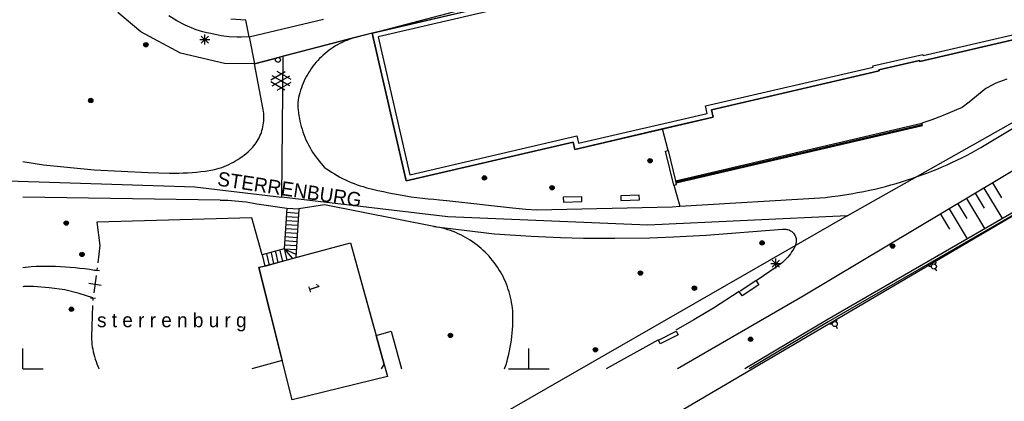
# Model space of a CAD drawing. Header units: millimetres. Extents: x 135944 to 142000, y 454200 to 456692.
# Tile 5 of 185: x 136800 to 136897, y 454797 to 454835. Entities that reach past the tile are written whole.
import ezdxf
from ezdxf.enums import TextEntityAlignment as Align

# ---------------------------------------------------------------- set-up
doc = ezdxf.new("R2010")
doc.units = ezdxf.units.MM
doc.layers.get('0').update_dxf_attribs({"color": 251})
doc.layers.add('TotaalGBKN2013X$0$Contouren', color=251, linetype='Continuous')
doc.layers.add('TotaalGBKN2013X$0$PSVPORTS', color=251, linetype='Continuous', plot=False)
doc.styles.add('TotaalGBKN2013X$0$GBKN binnenstad 2009$0$Standard', font='txt')

msp = doc.modelspace()

# ---------------------------------------------------------------- linework, layer by layer
for p, q in [((136834.503, 454833.221), (136850.165, 454836.873)), ((136815.207, 454834.416), (136814.42, 454834.91)), ((136816.029, 454833.984), (136815.207, 454834.416)), ((136822.041, 454834.501), (136820.551, 454834.595)), ((136822.355, 454832.848), (136822.041, 454834.501)), ((136822.355, 454832.848), (136829.706, 454834.585)), ((136817.138, 454833.543), (136816.029, 454833.984)), ((136817.771, 454833.332), (136817.138, 454833.543)), ((136818.167, 454833.233), (136817.771, 454833.332)), ((136818.569, 454833.165), (136818.167, 454833.233)), ((136819.598, 454832.95), (136818.569, 454833.165)), ((136834.503, 454833.221), (136832.808, 454832.768)), ((136837.878, 454818.604), (136834.503, 454833.221)), ((136817.49, 454832.573), (136818.49, 454832.573)), ((136817.636, 454832.219), (136818.344, 454832.927)), ((136818.344, 454832.219), (136817.636, 454832.927)), ((136817.99, 454832.073), (136817.99, 454833.073)), ((136820.388, 454832.852), (136819.598, 454832.95)), ((136821.182, 454832.802), (136820.388, 454832.852)), ((136821.589, 454832.805), (136821.182, 454832.802)), ((136822.355, 454832.848), (136821.589, 454832.805)), ((136822.355, 454832.848), (136822.877, 454830.173)), ((136832.808, 454832.768), (136825.364, 454830.825)), ((136831.328, 454832.183), (136831.107, 454832.065)), ((136831.553, 454832.295), (136831.328, 454832.183)), ((136831.781, 454832.4), (136831.553, 454832.295)), ((136832.012, 454832.497), (136831.781, 454832.4)), ((136832.246, 454832.587), (136832.012, 454832.497)), ((136832.483, 454832.669), (136832.246, 454832.587)), ((136832.808, 454832.768), (136832.483, 454832.669)), ((136899.1, 454832.848), (136888.622, 454830.408)), ((136829.871, 454831.21), (136829.682, 454831.045)), ((136830.065, 454831.368), (136829.871, 454831.21)), ((136830.264, 454831.521), (136830.065, 454831.368)), ((136830.468, 454831.667), (136830.264, 454831.521)), ((136830.677, 454831.806), (136830.468, 454831.667)), ((136830.89, 454831.939), (136830.677, 454831.806)), ((136831.107, 454832.065), (136830.89, 454831.939)), ((136822.877, 454830.173), (136824.948, 454830.716)), ((136828.98, 454830.328), (136828.82, 454830.135)), ((136829.147, 454830.516), (136828.98, 454830.328)), ((136829.32, 454830.698), (136829.147, 454830.516)), ((136829.498, 454830.874), (136829.32, 454830.698)), ((136829.682, 454831.045), (136829.498, 454830.874)), ((136888.589, 454830.519), (136884.597, 454829.59)), ((136888.622, 454830.408), (136888.589, 454830.519)), ((136823.757, 454825.65), (136822.877, 454830.173)), ((136824.504, 454828.598), (136825.906, 454829.407)), ((136826.504, 454828.615), (136825.118, 454829.416)), ((136828.281, 454829.38), (136828.151, 454829.165)), ((136828.376, 454829.528), (136828.281, 454829.38)), ((136828.517, 454829.735), (136828.376, 454829.528)), ((136828.665, 454829.938), (136828.517, 454829.735)), ((136828.82, 454830.135), (136828.665, 454829.938)), ((136884.622, 454829.483), (136875.996, 454827.476)), ((136884.597, 454829.59), (136884.622, 454829.483)), ((136825.905, 454827.575), (136824.504, 454828.384)), ((136824.641, 454827.985), (136826.374, 454828.984)), ((136826.374, 454827.996), (136824.642, 454828.998)), ((136825.118, 454827.566), (136826.504, 454828.366)), ((136827.701, 454828.268), (136827.606, 454828.035)), ((136827.803, 454828.497), (136827.701, 454828.268)), ((136827.912, 454828.724), (136827.803, 454828.497)), ((136828.028, 454828.946), (136827.912, 454828.724)), ((136828.151, 454829.165), (136828.028, 454828.946)), ((136896.141, 454828.249), (136895.279, 454827.808)), ((136897.225, 454828.666), (136896.141, 454828.249)), ((136827.368, 454827.32), (136827.304, 454827.077)), ((136827.44, 454827.561), (136827.368, 454827.32)), ((136827.519, 454827.799), (136827.44, 454827.561)), ((136827.606, 454828.035), (136827.519, 454827.799)), ((136875.996, 454827.476), (136868.056, 454825.629)), ((136895.162, 454827.728), (136893.516, 454826.373)), ((136895.279, 454827.808), (136895.162, 454827.728)), ((136827.2, 454826.586), (136827.159, 454826.338)), ((136827.159, 454826.338), (136827.165, 454826.146)), ((136827.248, 454826.832), (136827.2, 454826.586)), ((136827.304, 454827.077), (136827.248, 454826.832)), ((136909.878, 454826.823), (136877.108, 454807.184)), ((136893.516, 454826.373), (136892.809, 454825.868)), ((136823.785, 454825.461), (136823.757, 454825.65)), ((136823.805, 454825.272), (136823.785, 454825.461)), ((136827.165, 454826.146), (136827.181, 454825.87)), ((136827.181, 454825.87), (136827.204, 454825.594)), ((136827.204, 454825.594), (136827.236, 454825.319)), ((136868.056, 454825.629), (136868.226, 454824.896)), ((136892.252, 454825.609), (136891.399, 454825.269)), ((136892.809, 454825.868), (136892.252, 454825.609)), ((136823.787, 454824.321), (136823.806, 454824.51)), ((136823.818, 454825.082), (136823.805, 454825.272)), ((136823.806, 454824.51), (136823.818, 454824.701)), ((136823.822, 454824.891), (136823.818, 454825.082)), ((136823.818, 454824.701), (136823.822, 454824.891)), ((136827.236, 454825.319), (136827.275, 454825.045)), ((136827.275, 454825.045), (136827.323, 454824.772)), ((136827.323, 454824.772), (136827.378, 454824.501)), ((136827.378, 454824.501), (136827.441, 454824.231)), ((136868.226, 454824.896), (136863.208, 454823.728)), ((136889.817, 454824.622), (136888.83, 454824.299)), ((136890.767, 454824.984), (136889.817, 454824.622)), ((136891.399, 454825.269), (136890.767, 454824.984)), ((136823.504, 454823.216), (136823.57, 454823.394)), ((136823.57, 454823.394), (136823.629, 454823.576)), ((136823.629, 454823.576), (136823.68, 454823.759)), ((136823.68, 454823.759), (136823.724, 454823.945)), ((136823.724, 454823.945), (136823.759, 454824.132)), ((136823.759, 454824.132), (136823.787, 454824.321)), ((136827.441, 454824.231), (136827.512, 454823.964)), ((136827.512, 454823.964), (136827.59, 454823.698)), ((136827.59, 454823.698), (136827.677, 454823.435)), ((136827.677, 454823.435), (136827.77, 454823.175)), ((136863.208, 454823.728), (136854.533, 454821.71)), ((136863.755, 454821.584), (136863.208, 454823.728)), ((136864.486, 454818.61), (136888.83, 454824.299)), ((136864.513, 454818.498), (136888.857, 454824.187)), ((136864.544, 454818.387), (136888.883, 454824.075)), ((136888.883, 454824.075), (136888.83, 454824.299)), ((136894.822, 454821.982), (136897.957, 454823.892)), ((136823.064, 454822.373), (136823.166, 454822.533)), ((136823.166, 454822.533), (136823.261, 454822.699)), ((136823.261, 454822.699), (136823.349, 454822.867)), ((136823.349, 454822.867), (136823.43, 454823.04)), ((136823.43, 454823.04), (136823.504, 454823.216)), ((136827.77, 454823.175), (136827.872, 454822.917)), ((136827.872, 454822.917), (136827.98, 454822.663)), ((136827.98, 454822.663), (136828.096, 454822.411)), ((136828.096, 454822.411), (136828.219, 454822.163)), ((136854.363, 454822.44), (136837.878, 454818.604)), ((136854.533, 454821.71), (136854.363, 454822.44)), ((136822.065, 454821.305), (136822.258, 454821.469)), ((136822.258, 454821.469), (136822.446, 454821.64)), ((136822.446, 454821.64), (136822.628, 454821.816)), ((136822.628, 454821.816), (136822.718, 454821.917)), ((136822.718, 454821.917), (136822.84, 454822.064)), ((136822.84, 454822.064), (136822.955, 454822.216)), ((136822.955, 454822.216), (136823.064, 454822.373)), ((136828.219, 454822.163), (136828.35, 454821.919)), ((136828.35, 454821.919), (136828.487, 454821.679)), ((136828.487, 454821.679), (136828.631, 454821.443)), ((136828.631, 454821.443), (136828.782, 454821.211)), ((136863.512, 454821.524), (136863.755, 454821.584)), ((136864.34, 454818.169), (136863.512, 454821.524)), ((136863.755, 454821.584), (136864.486, 454818.61)), ((136893.728, 454821.369), (136894.2, 454821.627)), ((136894.2, 454821.627), (136894.667, 454821.892)), ((136894.667, 454821.892), (136894.822, 454821.982)), ((136800, 454820.505), (136802.058, 454820.175)), ((136820.807, 454820.452), (136821.028, 454820.578)), ((136821.028, 454820.578), (136821.244, 454820.71)), ((136821.244, 454820.71), (136821.456, 454820.849)), ((136821.456, 454820.849), (136821.664, 454820.994)), ((136821.664, 454820.994), (136821.867, 454821.146)), ((136821.867, 454821.146), (136822.065, 454821.305)), ((136828.782, 454821.211), (136828.939, 454820.983)), ((136828.939, 454820.983), (136829.104, 454820.76)), ((136829.104, 454820.76), (136829.274, 454820.542)), ((136829.274, 454820.542), (136829.805, 454819.935)), ((136891.806, 454820.407), (136892.292, 454820.637)), ((136892.292, 454820.637), (136892.775, 454820.873)), ((136892.775, 454820.873), (136893.253, 454821.117)), ((136893.253, 454821.117), (136893.728, 454821.369)), ((136802.058, 454820.175), (136807.064, 454819.677)), ((136807.064, 454819.677), (136812.389, 454819.432)), ((136817.151, 454819.47), (136817.584, 454819.517)), ((136817.584, 454819.517), (136818.016, 454819.572)), ((136818.016, 454819.572), (136818.761, 454819.672)), ((136818.761, 454819.672), (136818.924, 454819.712)), ((136818.924, 454819.712), (136819.169, 454819.778)), ((136819.169, 454819.778), (136819.412, 454819.852)), ((136819.412, 454819.852), (136819.652, 454819.933)), ((136819.652, 454819.933), (136819.889, 454820.023)), ((136819.889, 454820.023), (136820.124, 454820.119)), ((136820.124, 454820.119), (136820.355, 454820.223)), ((136820.355, 454820.223), (136820.583, 454820.334)), ((136820.583, 454820.334), (136820.807, 454820.452)), ((136829.805, 454819.935), (136830.002, 454819.79)), ((136830.002, 454819.79), (136830.257, 454819.613)), ((136830.257, 454819.613), (136830.516, 454819.442)), ((136905.41, 454819.863), (136879.463, 454804.838)), ((136905.523, 454819.669), (136879.578, 454804.646)), ((136889.329, 454819.368), (136889.831, 454819.561)), ((136889.831, 454819.561), (136890.329, 454819.762)), ((136890.329, 454819.762), (136890.825, 454819.969)), ((136890.825, 454819.969), (136891.317, 454820.184)), ((136891.317, 454820.184), (136891.806, 454820.407)), ((136812.389, 454819.432), (136814.481, 454819.356)), ((136814.481, 454819.356), (136814.976, 454819.354)), ((136814.976, 454819.354), (136815.411, 454819.362)), ((136815.411, 454819.362), (136815.847, 454819.377)), ((136815.847, 454819.377), (136816.282, 454819.4)), ((136816.282, 454819.4), (136816.717, 454819.431)), ((136816.717, 454819.431), (136817.151, 454819.47)), ((136830.516, 454819.442), (136830.78, 454819.277)), ((136830.78, 454819.277), (136831.048, 454819.12)), ((136831.048, 454819.12), (136831.319, 454818.969)), ((136831.319, 454818.969), (136831.595, 454818.826)), ((136831.595, 454818.826), (136831.874, 454818.689)), ((136831.874, 454818.689), (136832.156, 454818.56)), ((136832.156, 454818.56), (136832.442, 454818.438)), ((136864.486, 454818.61), (136864.544, 454818.387)), ((136886.805, 454818.496), (136887.32, 454818.661)), ((136887.32, 454818.661), (136887.833, 454818.834)), ((136887.833, 454818.834), (136888.825, 454819.183)), ((136888.825, 454819.183), (136889.329, 454819.368)), ((136832.442, 454818.438), (136832.731, 454818.324)), ((136832.731, 454818.324), (136833.022, 454818.217)), ((136833.022, 454818.217), (136833.316, 454818.118)), ((136833.316, 454818.118), (136833.613, 454818.026)), ((136833.613, 454818.026), (136834.003, 454817.921)), ((136834.003, 454817.921), (136834.545, 454817.783)), ((136834.545, 454817.783), (136835.088, 454817.652)), ((136835.088, 454817.652), (136835.633, 454817.529)), ((136864.34, 454818.169), (136864.583, 454818.229)), ((136864.34, 454818.169), (136864.932, 454816.084)), ((136864.583, 454818.229), (136864.544, 454818.387)), ((136882.458, 454817.432), (136883.084, 454817.55)), ((136883.084, 454817.55), (136883.668, 454817.667)), ((136883.668, 454817.667), (136884.196, 454817.786)), ((136884.196, 454817.786), (136884.722, 454817.912)), ((136884.722, 454817.912), (136885.246, 454818.047)), ((136885.246, 454818.047), (136885.768, 454818.189)), ((136885.768, 454818.189), (136886.288, 454818.339)), ((136886.288, 454818.339), (136886.805, 454818.496)), ((136894.959, 454817.883), (136896.732, 454814.926)), ((136895.817, 454818.397), (136896.703, 454816.918)), ((136819.487, 454816.678), (136800, 454816.99)), ((136819.487, 454816.678), (136819.904, 454816.68)), ((136819.904, 454816.68), (136820.266, 454816.673)), ((136820.266, 454816.673), (136820.628, 454816.658)), ((136820.628, 454816.658), (136820.989, 454816.635)), ((136820.989, 454816.635), (136821.349, 454816.604)), ((136821.349, 454816.604), (136821.709, 454816.566)), ((136821.709, 454816.566), (136822.068, 454816.519)), ((136835.633, 454817.529), (136836.181, 454817.414)), ((136836.181, 454817.414), (136836.729, 454817.307)), ((136836.729, 454817.307), (136837.279, 454817.207)), ((136837.279, 454817.207), (136837.831, 454817.116)), ((136837.831, 454817.116), (136838.383, 454817.032)), ((136838.383, 454817.032), (136838.937, 454816.956)), ((136838.937, 454816.956), (136839.492, 454816.889)), ((136839.492, 454816.889), (136840.048, 454816.829)), ((136840.048, 454816.829), (136840.605, 454816.777)), ((136840.605, 454816.777), (136841.162, 454816.733)), ((136841.162, 454816.733), (136841.904, 454816.645)), ((136841.904, 454816.645), (136848.389, 454815.916)), ((136864.932, 454816.084), (136879.309, 454816.962)), ((136879.309, 454816.962), (136879.941, 454817.04)), ((136879.941, 454817.04), (136880.572, 454817.126)), ((136880.572, 454817.126), (136881.202, 454817.22)), ((136881.202, 454817.22), (136881.831, 454817.322)), ((136881.831, 454817.322), (136882.458, 454817.432)), ((136893.244, 454816.854), (136895.017, 454813.897)), ((136894.102, 454817.369), (136894.988, 454815.89)), ((136822.068, 454816.519), (136822.426, 454816.464)), ((136822.426, 454816.464), (136822.782, 454816.401)), ((136822.782, 454816.401), (136823.137, 454816.331)), ((136823.137, 454816.331), (136826.076, 454815.888)), ((136826.076, 454815.888), (136825.829, 454811.88)), ((136826.076, 454815.888), (136827.26, 454815.815)), ((136827.26, 454815.815), (136826.963, 454811.001)), ((136829.805, 454816.223), (136827.26, 454815.815)), ((136840.603, 454814.093), (136829.805, 454816.223)), ((136848.389, 454815.916), (136849.715, 454815.783)), ((136849.715, 454815.783), (136850.793, 454815.747)), ((136850.793, 454815.747), (136864.172, 454816.038)), ((136864.172, 454816.038), (136864.932, 454816.084)), ((136891.529, 454815.826), (136893.301, 454812.869)), ((136892.386, 454816.34), (136893.273, 454814.862)), ((136822.634, 454814.931), (136807.322, 454814.507)), ((136823.645, 454811.29), (136822.634, 454814.931)), ((136826.002, 454814.686), (136827.186, 454814.613)), ((136826.027, 454815.087), (136827.211, 454815.014)), ((136826.052, 454815.488), (136827.236, 454815.415)), ((136890.671, 454815.312), (136891.557, 454813.834)), ((136807.322, 454814.507), (136807.612, 454812.191)), ((136825.953, 454813.884), (136827.137, 454813.811)), ((136825.978, 454814.285), (136827.162, 454814.212)), ((136840.685, 454814.08), (136840.603, 454814.093)), ((136840.603, 454814.093), (136846.606, 454813.347)), ((136840.953, 454814.032), (136840.685, 454814.08)), ((136841.219, 454813.976), (136840.953, 454814.032)), ((136841.483, 454813.913), (136841.219, 454813.976)), ((136841.746, 454813.842), (136841.483, 454813.913)), ((136842.006, 454813.763), (136841.746, 454813.842)), ((136842.264, 454813.676), (136842.006, 454813.763)), ((136842.519, 454813.582), (136842.264, 454813.676)), ((136867.535, 454813.24), (136875.061, 454813.802)), ((136875.061, 454813.802), (136875.114, 454813.81)), ((136875.114, 454813.81), (136875.21, 454813.819)), ((136875.21, 454813.819), (136875.306, 454813.819)), ((136875.306, 454813.819), (136875.402, 454813.812)), ((136875.402, 454813.812), (136875.497, 454813.796)), ((136875.497, 454813.796), (136875.59, 454813.773)), ((136875.59, 454813.773), (136875.681, 454813.742)), ((136875.681, 454813.742), (136875.769, 454813.703)), ((136875.769, 454813.703), (136875.854, 454813.658)), ((136875.854, 454813.658), (136875.935, 454813.605)), ((136825.879, 454812.682), (136827.063, 454812.609)), ((136825.904, 454813.083), (136827.088, 454813.01)), ((136825.928, 454813.484), (136827.112, 454813.411)), ((136842.771, 454813.48), (136842.519, 454813.582)), ((136843.021, 454813.371), (136842.771, 454813.48)), ((136843.267, 454813.255), (136843.021, 454813.371)), ((136843.509, 454813.132), (136843.267, 454813.255)), ((136843.748, 454813.001), (136843.509, 454813.132)), ((136843.982, 454812.864), (136843.748, 454813.001)), ((136844.213, 454812.719), (136843.982, 454812.864)), ((136844.439, 454812.568), (136844.213, 454812.719)), ((136846.606, 454813.347), (136850.239, 454813.112)), ((136850.239, 454813.112), (136853.115, 454812.995)), ((136853.115, 454812.995), (136855.396, 454812.939)), ((136855.396, 454812.939), (136858.511, 454812.923)), ((136858.511, 454812.923), (136861.951, 454812.959)), ((136861.951, 454812.959), (136864.283, 454813.051)), ((136864.283, 454813.051), (136867.535, 454813.24)), ((136875.935, 454813.605), (136876.011, 454813.546)), ((136876.011, 454813.546), (136876.082, 454813.481)), ((136876.082, 454813.481), (136876.147, 454813.41)), ((136876.147, 454813.41), (136876.206, 454813.334)), ((136876.206, 454813.334), (136876.258, 454813.254)), ((136876.258, 454813.254), (136876.304, 454813.169)), ((136876.304, 454813.169), (136876.343, 454813.081)), ((136876.343, 454813.081), (136876.374, 454812.99)), ((136876.374, 454812.99), (136876.397, 454812.897)), ((136876.397, 454812.897), (136876.413, 454812.802)), ((136876.413, 454812.802), (136876.42, 454812.706)), ((136876.42, 454812.706), (136876.42, 454812.609)), ((136807.612, 454812.191), (136807.421, 454810.479)), ((136825.829, 454811.88), (136823.645, 454811.29)), ((136825.829, 454811.88), (136827.013, 454811.807)), ((136825.829, 454811.88), (136826.96, 454811.333)), ((136825.829, 454811.88), (136826.605, 454810.937)), ((136825.848, 454811.789), (136826.081, 454810.762)), ((136825.854, 454812.281), (136827.038, 454812.208)), ((136826.963, 454811.001), (136832.366, 454812.467)), ((136832.366, 454812.467), (136834.532, 454804.696)), ((136844.661, 454812.411), (136844.439, 454812.568)), ((136844.878, 454812.247), (136844.661, 454812.411)), ((136845.09, 454812.076), (136844.878, 454812.247)), ((136845.297, 454811.9), (136845.09, 454812.076)), ((136845.498, 454811.717), (136845.297, 454811.9)), ((136845.694, 454811.529), (136845.498, 454811.717)), ((136876.072, 454811.736), (136875.96, 454811.561)), ((136876.178, 454811.916), (136876.072, 454811.736)), ((136876.3, 454812.147), (136876.178, 454811.916)), ((136876.339, 454812.235), (136876.3, 454812.147)), ((136876.371, 454812.326), (136876.339, 454812.235)), ((136876.395, 454812.419), (136876.371, 454812.326)), ((136876.411, 454812.514), (136876.395, 454812.419)), ((136876.42, 454812.609), (136876.411, 454812.514)), ((136823.645, 454811.29), (136823.899, 454810.169)), ((136823.899, 454810.169), (136826.963, 454811.001)), ((136824.085, 454811.389), (136824.339, 454810.268)), ((136824.526, 454811.489), (136824.771, 454810.406)), ((136824.966, 454811.589), (136825.207, 454810.524)), ((136825.407, 454811.689), (136825.644, 454810.643)), ((136845.885, 454811.335), (136845.694, 454811.529)), ((136846.07, 454811.135), (136845.885, 454811.335)), ((136846.249, 454810.93), (136846.07, 454811.135)), ((136846.421, 454810.72), (136846.249, 454810.93)), ((136874.042, 454810.057), (136874.75, 454810.765)), ((136874.75, 454810.057), (136874.042, 454810.765)), ((136874.396, 454809.911), (136874.396, 454810.911)), ((136875.386, 454810.842), (136875.226, 454810.685)), ((136875.447, 454810.906), (136875.386, 454810.842)), ((136875.585, 454811.062), (136875.447, 454810.906)), ((136875.716, 454811.224), (136875.585, 454811.062)), ((136875.841, 454811.39), (136875.716, 454811.224)), ((136875.96, 454811.561), (136875.841, 454811.39)), ((136800, 454810.035), (136800.825, 454810.129)), ((136800.825, 454810.129), (136801.307, 454810.15)), ((136801.307, 454810.15), (136801.79, 454810.162)), ((136801.79, 454810.162), (136802.272, 454810.167)), ((136802.272, 454810.167), (136802.755, 454810.164)), ((136802.755, 454810.164), (136803.237, 454810.153)), ((136803.237, 454810.153), (136803.719, 454810.133)), ((136803.719, 454810.133), (136804.201, 454810.106)), ((136804.201, 454810.106), (136804.683, 454810.071)), ((136804.683, 454810.071), (136805.163, 454810.028)), ((136805.163, 454810.028), (136805.643, 454809.976)), ((136805.643, 454809.976), (136806.122, 454809.917)), ((136806.122, 454809.917), (136806.6, 454809.85)), ((136806.6, 454809.85), (136807.077, 454809.775)), ((136807.077, 454809.775), (136807.337, 454809.731)), ((136807.586, 454809.705), (136807.09, 454809.761)), ((136807.338, 454809.733), (136807.366, 454809.981)), ((136823.899, 454810.169), (136823.32, 454810.012)), ((136823.32, 454810.012), (136825.63, 454800.81)), ((136846.588, 454810.505), (136846.421, 454810.72)), ((136846.748, 454810.285), (136846.588, 454810.505)), ((136846.901, 454810.061), (136846.748, 454810.285)), ((136847.048, 454809.832), (136846.901, 454810.061)), ((136847.188, 454809.599), (136847.048, 454809.832)), ((136874.534, 454810.114), (136872.466, 454808.707)), ((136873.896, 454810.411), (136874.896, 454810.411)), ((136874.715, 454810.247), (136874.534, 454810.114)), ((136874.89, 454810.387), (136874.715, 454810.247)), ((136875.061, 454810.533), (136874.89, 454810.387)), ((136875.226, 454810.685), (136875.061, 454810.533)), ((136889.78, 454810.125), (136889.531, 454810.125)), ((136890.154, 454810.341), (136890.279, 454810.558)), ((136890.155, 454809.909), (136890.281, 454809.692)), ((136807.263, 454809.238), (136807.003, 454807.506)), ((136847.321, 454809.361), (136847.188, 454809.599)), ((136847.447, 454809.121), (136847.321, 454809.361)), ((136847.566, 454808.876), (136847.447, 454809.121)), ((136847.678, 454808.628), (136847.566, 454808.876)), ((136800.087, 454808.138), (136800, 454808.129)), ((136800.324, 454808.154), (136800.087, 454808.138)), ((136800.562, 454808.162), (136800.324, 454808.154)), ((136800.799, 454808.162), (136800.562, 454808.162)), ((136801.063, 454808.152), (136800.799, 454808.162)), ((136802.618, 454808.029), (136801.063, 454808.152)), ((136804.165, 454807.832), (136802.618, 454808.029)), ((136805.555, 454807.451), (136804.165, 454807.832)), ((136806.518, 454808.464), (136807.748, 454808.28)), ((136847.782, 454808.377), (136847.678, 454808.628)), ((136847.879, 454808.123), (136847.782, 454808.377)), ((136847.969, 454807.866), (136847.879, 454808.123)), ((136848.051, 454807.606), (136847.969, 454807.866)), ((136870.889, 454807.707), (136872.439, 454808.751)), ((136872.728, 454808.323), (136871.076, 454807.209)), ((136872.439, 454808.751), (136872.466, 454808.707)), ((136872.466, 454808.707), (136872.728, 454808.323)), ((136806.927, 454807.012), (136805.555, 454807.451)), ((136806.678, 454807.022), (136807.178, 454807.002)), ((136806.928, 454807.012), (136806.918, 454806.762)), ((136848.125, 454807.345), (136848.051, 454807.606)), ((136848.191, 454807.081), (136848.125, 454807.345)), ((136848.25, 454806.815), (136848.191, 454807.081)), ((136877.108, 454807.184), (136864.702, 454800)), ((136870.793, 454807.644), (136868.237, 454806.01)), ((136871.076, 454807.209), (136870.793, 454807.644)), ((136806.898, 454806.263), (136806.775, 454803.173)), ((136848.301, 454806.548), (136848.25, 454806.815)), ((136848.344, 454806.28), (136848.301, 454806.548)), ((136848.379, 454806.01), (136848.344, 454806.28)), ((136848.406, 454805.739), (136848.379, 454806.01)), ((136868.237, 454806.01), (136866.311, 454804.845)), ((136848.425, 454805.468), (136848.406, 454805.739)), ((136848.429, 454805.312), (136848.425, 454805.468)), ((136848.426, 454804.603), (136848.432, 454804.957)), ((136848.432, 454804.957), (136848.429, 454805.312)), ((136834.532, 454804.696), (136834.915, 454803.304)), ((136848.392, 454803.896), (136848.413, 454804.249)), ((136848.413, 454804.249), (136848.426, 454804.603)), ((136866.311, 454804.845), (136864.51, 454803.823)), ((136879.463, 454804.838), (136871.343, 454800)), ((136879.578, 454804.646), (136871.781, 454800)), ((136879.979, 454804.431), (136879.73, 454804.431)), ((136880.353, 454804.647), (136880.478, 454804.864)), ((136880.354, 454804.215), (136880.48, 454803.998)), ((136806.775, 454803.173), (136806.785, 454802.924)), ((136834.915, 454803.304), (136836.405, 454803.72)), ((136835.701, 454800.443), (136834.915, 454803.304)), ((136836.405, 454803.72), (136837.421, 454800)), ((136848.28, 454802.839), (136848.325, 454803.191)), ((136848.325, 454803.191), (136848.363, 454803.543)), ((136848.363, 454803.543), (136848.392, 454803.896)), ((136800, 454800), (136800, 454802)), ((136806.785, 454802.924), (136806.804, 454802.676)), ((136806.804, 454802.676), (136806.83, 454802.428)), ((136806.83, 454802.428), (136806.865, 454802.182)), ((136806.865, 454802.182), (136806.907, 454801.936)), ((136848.097, 454801.793), (136848.166, 454802.14)), ((136848.166, 454802.14), (136848.227, 454802.489)), ((136848.227, 454802.489), (136848.28, 454802.839)), ((136850, 454800), (136850, 454802)), ((136862.758, 454802.828), (136857.636, 454800)), ((136862.795, 454802.849), (136862.758, 454802.828)), ((136806.907, 454801.936), (136806.957, 454801.692)), ((136806.957, 454801.692), (136807.015, 454801.45)), ((136807.015, 454801.45), (136807.08, 454801.21)), ((136807.08, 454801.21), (136807.154, 454800.972)), ((136847.844, 454800.761), (136847.936, 454801.103)), ((136847.936, 454801.103), (136848.021, 454801.447)), ((136848.021, 454801.447), (136848.097, 454801.793)), ((136807.154, 454800.972), (136807.235, 454800.736)), ((136807.235, 454800.736), (136807.323, 454800.504)), ((136807.323, 454800.504), (136807.419, 454800.274)), ((136807.419, 454800.274), (136807.522, 454800.047)), ((136807.522, 454800.047), (136807.545, 454800)), ((136825.63, 454800.81), (136822.637, 454800)), ((136835.434, 454800), (136835.701, 454800.443)), ((136847.608, 454800), (136847.637, 454800.084)), ((136847.637, 454800.084), (136847.744, 454800.422)), ((136847.744, 454800.422), (136847.844, 454800.761)), ((136800, 454800), (136802, 454800)), ((136848, 454800), (136850, 454800)), ((136850, 454800), (136852, 454800))]:
    msp.add_line(p, q)
for centre, radius in [((136812.157, 454832.064), 0.215), ((136812.157, 454832.064), 0.155), ((136812.157, 454832.064), 0.095), ((136812.157, 454832.064), 0.035), ((136825.213, 454830.566), 0.25), ((136806.715, 454826.55), 0.215), ((136806.715, 454826.55), 0.155), ((136806.715, 454826.55), 0.095), ((136806.715, 454826.55), 0.035), ((136861.972, 454820.588), 0.215), ((136861.972, 454820.588), 0.155), ((136861.972, 454820.588), 0.095), ((136861.972, 454820.588), 0.035), ((136845.602, 454818.888), 0.215), ((136845.602, 454818.888), 0.155), ((136845.602, 454818.888), 0.095), ((136845.602, 454818.888), 0.035), ((136852.298, 454817.912), 0.215), ((136852.298, 454817.912), 0.155), ((136852.298, 454817.912), 0.095), ((136852.298, 454817.912), 0.035), ((136804.293, 454814.417), 0.215), ((136804.293, 454814.417), 0.155), ((136804.293, 454814.417), 0.095), ((136804.293, 454814.417), 0.035), ((136873.039, 454812.454), 0.215), ((136873.039, 454812.454), 0.155), ((136873.039, 454812.454), 0.095), ((136873.039, 454812.454), 0.035), ((136885.936, 454812.152), 0.215), ((136885.936, 454812.152), 0.155), ((136885.936, 454812.152), 0.095), ((136885.936, 454812.152), 0.035), ((136805.847, 454811.325), 0.215), ((136805.847, 454811.325), 0.155), ((136805.847, 454811.325), 0.095), ((136805.847, 454811.325), 0.035), ((136890.03, 454810.125), 0.25), ((136861.017, 454809.472), 0.215), ((136861.017, 454809.472), 0.155), ((136861.017, 454809.472), 0.095), ((136861.017, 454809.472), 0.035), ((136866.352, 454807.981), 0.215), ((136866.352, 454807.981), 0.155), ((136866.352, 454807.981), 0.095), ((136866.352, 454807.981), 0.035), ((136804.801, 454805.892), 0.215), ((136804.801, 454805.892), 0.155), ((136804.801, 454805.892), 0.095), ((136804.801, 454805.892), 0.035), ((136880.229, 454804.431), 0.25), ((136842.244, 454803.314), 0.215), ((136842.244, 454803.314), 0.155), ((136842.244, 454803.314), 0.095), ((136842.244, 454803.314), 0.035), ((136871.916, 454802.931), 0.215), ((136871.916, 454802.931), 0.155), ((136871.916, 454802.931), 0.095), ((136871.916, 454802.931), 0.035), ((136856.581, 454801.889), 0.215), ((136856.581, 454801.889), 0.155), ((136856.581, 454801.889), 0.095), ((136856.581, 454801.889), 0.035)]:
    msp.add_circle(centre, radius)
for points in [[(136853.397, 454816.968), (136853.41, 454816.503), (136855.247, 454816.554), (136855.234, 454817.019)], [(136859.077, 454817.126), (136859.09, 454816.661), (136860.927, 454816.712), (136860.914, 454817.177)], [(136862.795, 454802.849), (136864.553, 454803.739), (136864.74, 454803.37), (136862.982, 454802.48)]]:
    msp.add_3dface(points)
at = {"layer": 'TotaalGBKN2013X$0$Contouren'}
for p, q in [((136834.503, 454833.221), (136925.77, 454857.162)), ((136881.459, 454815.137), (136931.472, 454843.442)), ((136811.655, 454833.324), (136809.399, 454835.26)), ((136815.58, 454831.223), (136811.655, 454833.324)), ((136834.503, 454833.221), (136822.888, 454830.175)), ((136819.916, 454830.209), (136815.58, 454831.223)), ((136822.888, 454830.175), (136819.916, 454830.209)), ((136825.68, 454830.907), (136825.571, 454816.993)), ((136841.096, 454781.831), (136905.541, 454819.688)), ((136788.557, 454818.939), (136816.988, 454818.013)), ((136816.988, 454818.013), (136825.571, 454816.993)), ((136841.994, 454815.044), (136825.571, 454816.993)), ((136881.459, 454815.137), (136835.493, 454788.72)), ((136861.745, 454814.229), (136841.994, 454815.044)), ((136881.459, 454815.137), (136861.745, 454814.229)), ((136823.32, 454810.012), (136832.366, 454812.467)), ((136832.366, 454812.467), (136836.033, 454799.248)), ((136826.607, 454796.921), (136823.32, 454810.012)), ((136836.033, 454799.248), (136826.607, 454796.921))]:
    msp.add_line(p, q, dxfattribs=at)
at = {"layer": 'TotaalGBKN2013X$0$PSVPORTS'}
for points in [[(136851.037, 454837.076), (136834.503, 454833.221), (136837.878, 454818.604), (136854.363, 454822.44), (136854.533, 454821.71), (136868.226, 454824.896), (136868.056, 454825.629), (136884.622, 454829.483), (136884.597, 454829.59), (136888.589, 454830.519), (136888.622, 454830.408), (136899.1, 454832.848)], [(136851.62, 454836.699), (136835.102, 454832.847), (136838.253, 454819.205), (136854.737, 454823.04), (136854.907, 454822.31), (136867.626, 454825.27), (136867.456, 454826.003), (136884.021, 454829.857), (136883.996, 454829.964), (136888.934, 454831.113), (136888.967, 454831.002), (136898.497, 454833.221)]]:
    msp.add_lwpolyline(points, dxfattribs=at)

# ---------------------------------------------------------------- texts
at = {"style": 'TotaalGBKN2013X$0$GBKN binnenstad 2009$0$Standard'}
msp.add_text('STERRENBURG', height=1.4, rotation=351.43061, dxfattribs=at).set_placement((136819.155, 454818.141))
msp.add_text('1', height=1.054, rotation=288.6077, dxfattribs=at).set_placement((136828.663, 454808.399), align=Align.MIDDLE_LEFT)
msp.add_text('s t e r r e n b u r g', height=1.4, dxfattribs=at).set_placement((136807.335, 454804.121))

doc.saveas('drawing.dxf')
